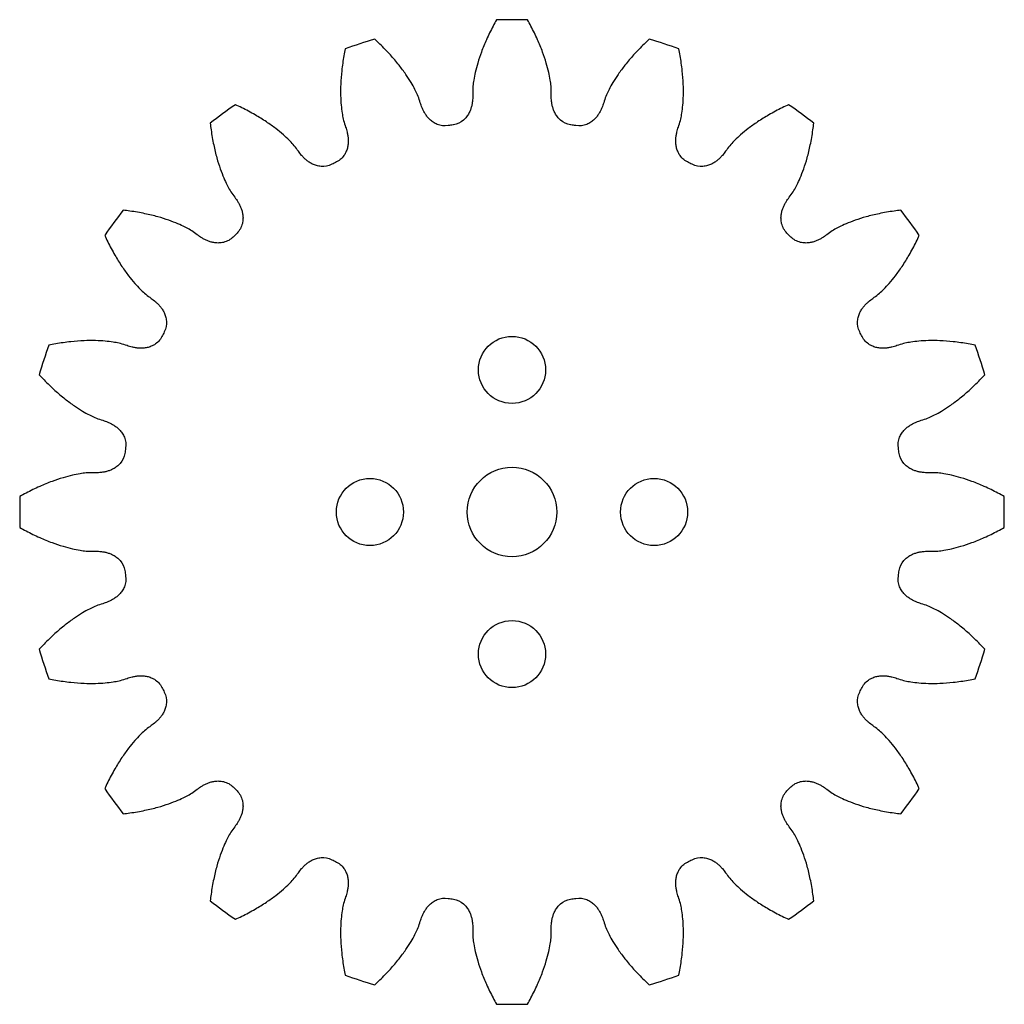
# Model space of a CAD drawing. Header units: millimetres. Extents: x -22 to 22, y -22 to 22.
import ezdxf

# ---------------------------------------------------------------- set-up
doc = ezdxf.new("R2010")
doc.units = ezdxf.units.MM

msp = doc.modelspace()

# ---------------------------------------------------------------- linework, layer by layer
at = {"color": 7, "linetype": 'Continuous', "lineweight": 25}
for p, q in [((-1.755, 18.738), (-1.754, 18.657)), ((1.754, 18.657), (1.755, 18.738)), ((-4.097, 18.286), (-4.121, 18.363)), ((4.121, 18.363), (4.097, 18.286)), ((-7.46, 17.279), (-7.434, 17.202)), ((-2.618, 17.303), (-2.626, 17.302)), ((2.626, 17.302), (2.618, 17.303)), ((7.434, 17.202), (7.46, 17.279)), ((-9.547, 16.125), (-9.594, 16.191)), ((9.594, 16.191), (9.547, 16.125)), ((-12.434, 14.128), (-12.386, 14.063)), ((12.386, 14.063), (12.434, 14.128)), ((-14.063, 12.386), (-14.128, 12.434)), ((14.128, 12.434), (14.063, 12.386)), ((-16.191, 9.594), (-16.125, 9.547)), ((16.125, 9.547), (16.191, 9.594)), ((-17.202, 7.434), (-17.279, 7.46)), ((17.279, 7.46), (17.202, 7.434)), ((-18.363, 4.121), (-18.286, 4.097)), ((18.286, 4.097), (18.363, 4.121)), ((-18.657, 1.754), (-18.738, 1.755)), ((18.738, 1.755), (18.657, 1.754)), ((-18.738, -1.755), (-18.657, -1.754)), ((18.657, -1.754), (18.738, -1.755)), ((-18.286, -4.097), (-18.363, -4.121)), ((18.363, -4.121), (18.286, -4.097)), ((-17.279, -7.46), (-17.202, -7.434)), ((17.202, -7.434), (17.279, -7.46)), ((-16.125, -9.547), (-16.191, -9.594)), ((16.191, -9.594), (16.125, -9.547)), ((-14.128, -12.434), (-14.063, -12.386)), ((14.063, -12.386), (14.128, -12.434)), ((-12.386, -14.063), (-12.434, -14.128)), ((12.434, -14.128), (12.386, -14.063)), ((-9.594, -16.191), (-9.547, -16.125)), ((9.547, -16.125), (9.594, -16.191)), ((-7.434, -17.202), (-7.46, -17.279)), ((7.46, -17.279), (7.434, -17.202)), ((-4.121, -18.363), (-4.097, -18.286)), ((4.097, -18.286), (4.121, -18.363)), ((-1.754, -18.657), (-1.755, -18.738)), ((1.755, -18.738), (1.754, -18.657))]:
    msp.add_line(p, q, dxfattribs=at)
for centre, radius in [((0, 6.35), 1.5), ((0, 0), 2), ((-6.35, 0), 1.5), ((6.35, 0), 1.5), ((0, -6.35), 1.5)]:
    msp.add_circle(centre, radius, dxfattribs=at)
for radius, start, end in [(22, 88.1902, 91.8098), (22, 106.1902, 109.8098), (22, 70.1902, 73.8098), (22, 124.1902, 127.8098), (22, 52.1902, 55.8098), (17.5, 98.6313, 99.3962), (17.5, 80.6038, 81.3687), (17.5, 116.6038, 117.3962), (17.5, 62.6038, 63.3962), (22, 142.1902, 145.8098), (22, 34.1902, 37.8098), (17.5, 134.6038, 135.3962), (17.5, 44.6038, 45.3962), (17.5, 152.6038, 153.3962), (17.5, 26.6038, 27.3962), (22, 160.1902, 163.8098), (22, 16.1902, 19.8098), (17.5, 170.6038, 171.3962), (17.5, 8.6038, 9.3962), (22, 178.1902, 181.8098), (22, 358.1902, 1.8098), (17.5, 188.6038, 189.3962), (17.5, 350.6038, 351.3962), (22, 196.1902, 199.8098), (22, 340.1902, 343.8098), (17.5, 206.6038, 207.3962), (17.5, 332.6038, 333.3962), (17.5, 224.6038, 225.3962), (17.5, 314.6038, 315.3962), (22, 214.1902, 217.8098), (22, 322.1902, 325.8098), (17.5, 242.6038, 243.3962), (17.5, 296.6038, 297.3962), (22, 232.1902, 235.8098), (17.5, 260.6038, 261.3962), (17.5, 278.6038, 279.3962), (22, 304.1902, 307.8098), (22, 250.1902, 253.8098), (22, 286.1902, 289.8098), (22, 268.1902, 271.8098)]:
    msp.add_arc((0, 0), radius, start, end, dxfattribs=at)
for points, knots in [([(-0.695, 21.989), (-0.746, 21.899), (-0.905, 21.609), (-1.138, 21.133), (-1.365, 20.581), (-1.53, 20.092), (-1.641, 19.673), (-1.709, 19.327), (-1.748, 19.024), (-1.758, 18.836), (-1.755, 18.738)], [0.2721397, 0.2721397, 0.2721397, 0.2721397, 0.3379093, 0.4810059, 0.6068639, 0.7154832, 0.8068638, 0.8810058, 0.9379092, 1, 1, 1, 1]), ([(1.755, 18.738), (1.758, 18.836), (1.748, 19.024), (1.709, 19.327), (1.641, 19.673), (1.53, 20.092), (1.365, 20.581), (1.138, 21.133), (0.905, 21.609), (0.746, 21.899), (0.695, 21.989)], [0, 0, 0, 0, 0.0620908, 0.1189942, 0.1931362, 0.2845168, 0.3931361, 0.5189941, 0.6620907, 0.7278603, 0.7278603, 0.7278603, 0.7278603]), ([(-4.121, 18.363), (-4.148, 18.458), (-4.216, 18.634), (-4.347, 18.91), (-4.518, 19.217), (-4.754, 19.582), (-5.061, 19.995), (-5.448, 20.451), (-5.817, 20.831), (-6.058, 21.057), (-6.134, 21.128)], [0, 0, 0, 0, 0.0620908, 0.1189942, 0.1931362, 0.2845168, 0.3931361, 0.5189941, 0.6620907, 0.7278603, 0.7278603, 0.7278603, 0.7278603]), ([(6.134, 21.128), (6.058, 21.057), (5.817, 20.831), (5.448, 20.451), (5.061, 19.995), (4.754, 19.582), (4.518, 19.217), (4.347, 18.91), (4.216, 18.634), (4.148, 18.458), (4.121, 18.363)], [0.2721397, 0.2721397, 0.2721397, 0.2721397, 0.3379093, 0.4810059, 0.6068639, 0.7154832, 0.8068638, 0.8810058, 0.9379092, 1, 1, 1, 1]), ([(-7.456, 20.698), (-7.477, 20.596), (-7.538, 20.272), (-7.613, 19.747), (-7.658, 19.152), (-7.664, 18.636), (-7.64, 18.203), (-7.598, 17.853), (-7.542, 17.553), (-7.493, 17.371), (-7.46, 17.279)], [0.2721397, 0.2721397, 0.2721397, 0.2721397, 0.3379093, 0.4810059, 0.6068639, 0.7154832, 0.8068638, 0.8810058, 0.9379092, 1, 1, 1, 1]), ([(7.46, 17.279), (7.493, 17.371), (7.542, 17.553), (7.598, 17.853), (7.64, 18.203), (7.664, 18.636), (7.658, 19.152), (7.613, 19.747), (7.538, 20.272), (7.477, 20.596), (7.456, 20.698)], [0, 0, 0, 0, 0.0620908, 0.1189942, 0.1931362, 0.2845168, 0.3931361, 0.5189941, 0.6620907, 0.7278603, 0.7278603, 0.7278603, 0.7278603]), ([(-1.754, 18.657), (-1.751, 18.579), (-1.756, 18.448), (-1.778, 18.268), (-1.809, 18.117), (-1.856, 17.964), (-1.926, 17.809), (-2.027, 17.651), (-2.233, 17.434), (-2.454, 17.329), (-2.618, 17.303)], [0, 0, 0, 0, 0.134072, 0.2208648, 0.3076255, 0.3966694, 0.4912579, 0.5957152, 0.7147963, 0.9952809, 0.9952809, 0.9952809, 0.9952809]), ([(2.618, 17.303), (2.454, 17.329), (2.233, 17.434), (2.027, 17.651), (1.926, 17.809), (1.856, 17.964), (1.809, 18.117), (1.778, 18.268), (1.756, 18.448), (1.751, 18.579), (1.754, 18.657)], [0.0047191, 0.0047191, 0.0047191, 0.0047191, 0.2852037, 0.4042848, 0.5087421, 0.6033306, 0.6923745, 0.7791352, 0.865928, 1, 1, 1, 1]), ([(-9.594, 16.191), (-9.649, 16.272), (-9.768, 16.419), (-9.978, 16.641), (-10.236, 16.88), (-10.572, 17.154), (-10.992, 17.453), (-11.501, 17.766), (-11.969, 18.014), (-12.268, 18.155), (-12.363, 18.198)], [0, 0, 0, 0, 0.0620908, 0.1189942, 0.1931362, 0.2845168, 0.3931361, 0.5189941, 0.6620907, 0.7278603, 0.7278603, 0.7278603, 0.7278603]), ([(-2.857, 17.265), (-3.021, 17.239), (-3.263, 17.271), (-3.526, 17.413), (-3.672, 17.533), (-3.786, 17.659), (-3.878, 17.789), (-3.954, 17.924), (-4.031, 18.088), (-4.075, 18.21), (-4.097, 18.286)], [0.0047191, 0.0047191, 0.0047191, 0.0047191, 0.2852037, 0.4042848, 0.5087421, 0.6033306, 0.6923745, 0.7791352, 0.865928, 1, 1, 1, 1]), ([(4.097, 18.286), (4.075, 18.21), (4.031, 18.088), (3.954, 17.924), (3.878, 17.789), (3.786, 17.659), (3.672, 17.533), (3.526, 17.413), (3.263, 17.271), (3.021, 17.239), (2.857, 17.265)], [0, 0, 0, 0, 0.134072, 0.2208648, 0.3076255, 0.3966694, 0.4912579, 0.5957152, 0.7147963, 0.9952809, 0.9952809, 0.9952809, 0.9952809]), ([(12.363, 18.198), (12.268, 18.155), (11.969, 18.014), (11.501, 17.766), (10.992, 17.453), (10.572, 17.154), (10.236, 16.88), (9.978, 16.641), (9.768, 16.419), (9.649, 16.272), (9.594, 16.191)], [0.2721397, 0.2721397, 0.2721397, 0.2721397, 0.3379093, 0.4810059, 0.6068639, 0.7154832, 0.8068638, 0.8810058, 0.9379092, 1, 1, 1, 1]), ([(-13.487, 17.381), (-13.475, 17.278), (-13.433, 16.95), (-13.343, 16.428), (-13.202, 15.848), (-13.048, 15.356), (-12.891, 14.951), (-12.743, 14.632), (-12.597, 14.363), (-12.494, 14.205), (-12.434, 14.128)], [0.2721397, 0.2721397, 0.2721397, 0.2721397, 0.3379093, 0.4810059, 0.6068639, 0.7154832, 0.8068638, 0.8810058, 0.9379092, 1, 1, 1, 1]), ([(-7.434, 17.202), (-7.407, 17.128), (-7.371, 17.003), (-7.336, 16.825), (-7.319, 16.671), (-7.317, 16.512), (-7.335, 16.342), (-7.383, 16.16), (-7.511, 15.891), (-7.689, 15.722), (-7.837, 15.647)], [0, 0, 0, 0, 0.134072, 0.2208648, 0.3076255, 0.3966694, 0.4912579, 0.5957152, 0.7147963, 0.9952809, 0.9952809, 0.9952809, 0.9952809]), ([(7.837, 15.647), (7.689, 15.722), (7.511, 15.891), (7.383, 16.16), (7.335, 16.342), (7.317, 16.512), (7.319, 16.671), (7.336, 16.825), (7.371, 17.003), (7.407, 17.128), (7.434, 17.202)], [0.0047191, 0.0047191, 0.0047191, 0.0047191, 0.2852037, 0.4042848, 0.5087421, 0.6033306, 0.6923745, 0.7791352, 0.865928, 1, 1, 1, 1]), ([(12.434, 14.128), (12.494, 14.205), (12.597, 14.363), (12.743, 14.632), (12.891, 14.951), (13.048, 15.356), (13.202, 15.848), (13.343, 16.428), (13.433, 16.95), (13.475, 17.278), (13.487, 17.381)], [0, 0, 0, 0, 0.0620908, 0.1189942, 0.1931362, 0.2845168, 0.3931361, 0.5189941, 0.6620907, 0.7278603, 0.7278603, 0.7278603, 0.7278603]), ([(-8.052, 15.537), (-8.2, 15.462), (-8.441, 15.417), (-8.735, 15.471), (-8.91, 15.54), (-9.057, 15.625), (-9.185, 15.72), (-9.3, 15.824), (-9.423, 15.957), (-9.503, 16.06), (-9.547, 16.125)], [0.0047191, 0.0047191, 0.0047191, 0.0047191, 0.2852037, 0.4042848, 0.5087421, 0.6033306, 0.6923745, 0.7791352, 0.865928, 1, 1, 1, 1]), ([(9.547, 16.125), (9.503, 16.06), (9.423, 15.957), (9.3, 15.824), (9.185, 15.72), (9.057, 15.625), (8.91, 15.54), (8.735, 15.471), (8.441, 15.417), (8.2, 15.462), (8.052, 15.537)], [0, 0, 0, 0, 0.134072, 0.2208648, 0.3076255, 0.3966694, 0.4912579, 0.5957152, 0.7147963, 0.9952809, 0.9952809, 0.9952809, 0.9952809]), ([(-12.386, 14.063), (-12.337, 14.001), (-12.265, 13.893), (-12.176, 13.734), (-12.112, 13.593), (-12.061, 13.442), (-12.026, 13.276), (-12.015, 13.088), (-12.054, 12.792), (-12.171, 12.577), (-12.289, 12.46)], [0, 0, 0, 0, 0.134072, 0.2208648, 0.3076255, 0.3966694, 0.4912579, 0.5957152, 0.7147963, 0.9952809, 0.9952809, 0.9952809, 0.9952809]), ([(12.289, 12.46), (12.171, 12.577), (12.054, 12.792), (12.015, 13.088), (12.026, 13.276), (12.061, 13.442), (12.112, 13.593), (12.176, 13.734), (12.265, 13.893), (12.337, 14.001), (12.386, 14.063)], [0.0047191, 0.0047191, 0.0047191, 0.0047191, 0.2852037, 0.4042848, 0.5087421, 0.6033306, 0.6923745, 0.7791352, 0.865928, 1, 1, 1, 1]), ([(-14.128, 12.434), (-14.205, 12.494), (-14.363, 12.597), (-14.632, 12.743), (-14.951, 12.891), (-15.356, 13.048), (-15.848, 13.202), (-16.428, 13.343), (-16.95, 13.433), (-17.278, 13.475), (-17.381, 13.487)], [0, 0, 0, 0, 0.0620908, 0.1189942, 0.1931362, 0.2845168, 0.3931361, 0.5189941, 0.6620907, 0.7278603, 0.7278603, 0.7278603, 0.7278603]), ([(17.381, 13.487), (17.278, 13.475), (16.95, 13.433), (16.428, 13.343), (15.848, 13.202), (15.356, 13.048), (14.951, 12.891), (14.632, 12.743), (14.363, 12.597), (14.205, 12.494), (14.128, 12.434)], [0.2721397, 0.2721397, 0.2721397, 0.2721397, 0.3379093, 0.4810059, 0.6068639, 0.7154832, 0.8068638, 0.8810058, 0.9379092, 1, 1, 1, 1]), ([(-18.198, 12.363), (-18.155, 12.268), (-18.014, 11.969), (-17.766, 11.501), (-17.453, 10.992), (-17.154, 10.572), (-16.88, 10.236), (-16.641, 9.978), (-16.419, 9.768), (-16.272, 9.649), (-16.191, 9.594)], [0.2721397, 0.2721397, 0.2721397, 0.2721397, 0.3379093, 0.4810059, 0.6068639, 0.7154832, 0.8068638, 0.8810058, 0.9379092, 1, 1, 1, 1]), ([(-12.46, 12.289), (-12.577, 12.171), (-12.792, 12.054), (-13.088, 12.015), (-13.276, 12.026), (-13.442, 12.061), (-13.593, 12.112), (-13.734, 12.176), (-13.893, 12.265), (-14.001, 12.337), (-14.063, 12.386)], [0.0047191, 0.0047191, 0.0047191, 0.0047191, 0.2852037, 0.4042848, 0.5087421, 0.6033306, 0.6923745, 0.7791352, 0.865928, 1, 1, 1, 1]), ([(14.063, 12.386), (14.001, 12.337), (13.893, 12.265), (13.734, 12.176), (13.593, 12.112), (13.442, 12.061), (13.276, 12.026), (13.088, 12.015), (12.792, 12.054), (12.577, 12.171), (12.46, 12.289)], [0, 0, 0, 0, 0.134072, 0.2208648, 0.3076255, 0.3966694, 0.4912579, 0.5957152, 0.7147963, 0.9952809, 0.9952809, 0.9952809, 0.9952809]), ([(16.191, 9.594), (16.272, 9.649), (16.419, 9.768), (16.641, 9.978), (16.88, 10.236), (17.154, 10.572), (17.453, 10.992), (17.766, 11.501), (18.014, 11.969), (18.155, 12.268), (18.198, 12.363)], [0, 0, 0, 0, 0.0620908, 0.1189942, 0.1931362, 0.2845168, 0.3931361, 0.5189941, 0.6620907, 0.7278603, 0.7278603, 0.7278603, 0.7278603]), ([(-16.125, 9.547), (-16.06, 9.503), (-15.957, 9.423), (-15.824, 9.3), (-15.72, 9.185), (-15.625, 9.057), (-15.54, 8.91), (-15.471, 8.735), (-15.417, 8.441), (-15.462, 8.2), (-15.537, 8.052)], [0, 0, 0, 0, 0.134072, 0.2208648, 0.3076255, 0.3966694, 0.4912579, 0.5957152, 0.7147963, 0.9952809, 0.9952809, 0.9952809, 0.9952809]), ([(15.537, 8.052), (15.462, 8.2), (15.417, 8.441), (15.471, 8.735), (15.54, 8.91), (15.625, 9.057), (15.72, 9.185), (15.824, 9.3), (15.957, 9.423), (16.06, 9.503), (16.125, 9.547)], [0.0047191, 0.0047191, 0.0047191, 0.0047191, 0.2852037, 0.4042848, 0.5087421, 0.6033306, 0.6923745, 0.7791352, 0.865928, 1, 1, 1, 1]), ([(-17.279, 7.46), (-17.371, 7.493), (-17.553, 7.542), (-17.853, 7.598), (-18.203, 7.64), (-18.636, 7.664), (-19.152, 7.658), (-19.747, 7.613), (-20.272, 7.538), (-20.596, 7.477), (-20.698, 7.456)], [0, 0, 0, 0, 0.0620908, 0.1189942, 0.1931362, 0.2845168, 0.3931361, 0.5189941, 0.6620907, 0.7278603, 0.7278603, 0.7278603, 0.7278603]), ([(-15.647, 7.837), (-15.722, 7.689), (-15.891, 7.511), (-16.16, 7.383), (-16.342, 7.335), (-16.512, 7.317), (-16.671, 7.319), (-16.825, 7.336), (-17.003, 7.371), (-17.128, 7.407), (-17.202, 7.434)], [0.0047191, 0.0047191, 0.0047191, 0.0047191, 0.2852037, 0.4042848, 0.5087421, 0.6033306, 0.6923745, 0.7791352, 0.865928, 1, 1, 1, 1]), ([(17.202, 7.434), (17.128, 7.407), (17.003, 7.371), (16.825, 7.336), (16.671, 7.319), (16.512, 7.317), (16.342, 7.335), (16.16, 7.383), (15.891, 7.511), (15.722, 7.689), (15.647, 7.837)], [0, 0, 0, 0, 0.134072, 0.2208648, 0.3076255, 0.3966694, 0.4912579, 0.5957152, 0.7147963, 0.9952809, 0.9952809, 0.9952809, 0.9952809]), ([(20.698, 7.456), (20.596, 7.477), (20.272, 7.538), (19.747, 7.613), (19.152, 7.658), (18.636, 7.664), (18.203, 7.64), (17.853, 7.598), (17.553, 7.542), (17.371, 7.493), (17.279, 7.46)], [0.2721397, 0.2721397, 0.2721397, 0.2721397, 0.3379093, 0.4810059, 0.6068639, 0.7154832, 0.8068638, 0.8810058, 0.9379092, 1, 1, 1, 1]), ([(-21.128, 6.134), (-21.057, 6.058), (-20.831, 5.817), (-20.451, 5.448), (-19.995, 5.061), (-19.582, 4.754), (-19.217, 4.518), (-18.91, 4.347), (-18.634, 4.216), (-18.458, 4.148), (-18.363, 4.121)], [0.2721397, 0.2721397, 0.2721397, 0.2721397, 0.3379093, 0.4810059, 0.6068639, 0.7154832, 0.8068638, 0.8810058, 0.9379092, 1, 1, 1, 1]), ([(18.363, 4.121), (18.458, 4.148), (18.634, 4.216), (18.91, 4.347), (19.217, 4.518), (19.582, 4.754), (19.995, 5.061), (20.451, 5.448), (20.831, 5.817), (21.057, 6.058), (21.128, 6.134)], [0, 0, 0, 0, 0.0620908, 0.1189942, 0.1931362, 0.2845168, 0.3931361, 0.5189941, 0.6620907, 0.7278603, 0.7278603, 0.7278603, 0.7278603]), ([(-18.286, 4.097), (-18.21, 4.075), (-18.088, 4.031), (-17.924, 3.954), (-17.789, 3.878), (-17.659, 3.786), (-17.533, 3.672), (-17.413, 3.526), (-17.271, 3.263), (-17.239, 3.021), (-17.265, 2.857)], [0, 0, 0, 0, 0.134072, 0.2208648, 0.3076255, 0.3966694, 0.4912579, 0.5957152, 0.7147963, 0.9952809, 0.9952809, 0.9952809, 0.9952809]), ([(17.265, 2.857), (17.239, 3.021), (17.271, 3.263), (17.413, 3.526), (17.533, 3.672), (17.659, 3.786), (17.789, 3.878), (17.924, 3.954), (18.088, 4.031), (18.21, 4.075), (18.286, 4.097)], [0.0047191, 0.0047191, 0.0047191, 0.0047191, 0.2852037, 0.4042848, 0.5087421, 0.6033306, 0.6923745, 0.7791352, 0.865928, 1, 1, 1, 1]), ([(-17.303, 2.618), (-17.329, 2.454), (-17.434, 2.233), (-17.651, 2.027), (-17.809, 1.926), (-17.964, 1.856), (-18.117, 1.809), (-18.268, 1.778), (-18.448, 1.756), (-18.579, 1.751), (-18.657, 1.754)], [0.0047191, 0.0047191, 0.0047191, 0.0047191, 0.2852037, 0.4042848, 0.5087421, 0.6033306, 0.6923745, 0.7791352, 0.865928, 1, 1, 1, 1]), ([(18.657, 1.754), (18.579, 1.751), (18.448, 1.756), (18.268, 1.778), (18.117, 1.809), (17.964, 1.856), (17.809, 1.926), (17.651, 2.027), (17.434, 2.233), (17.329, 2.454), (17.303, 2.618)], [0, 0, 0, 0, 0.134072, 0.2208648, 0.3076255, 0.3966694, 0.4912579, 0.5957152, 0.7147963, 0.9952809, 0.9952809, 0.9952809, 0.9952809]), ([(-18.738, 1.755), (-18.836, 1.758), (-19.024, 1.748), (-19.327, 1.709), (-19.673, 1.641), (-20.092, 1.53), (-20.581, 1.365), (-21.133, 1.138), (-21.609, 0.905), (-21.899, 0.746), (-21.989, 0.695)], [0, 0, 0, 0, 0.0620908, 0.1189942, 0.1931362, 0.2845168, 0.3931361, 0.5189941, 0.6620907, 0.7278603, 0.7278603, 0.7278603, 0.7278603]), ([(21.989, 0.695), (21.899, 0.746), (21.609, 0.905), (21.133, 1.138), (20.581, 1.365), (20.092, 1.53), (19.673, 1.641), (19.327, 1.709), (19.024, 1.748), (18.836, 1.758), (18.738, 1.755)], [0.2721397, 0.2721397, 0.2721397, 0.2721397, 0.3379093, 0.4810059, 0.6068639, 0.7154832, 0.8068638, 0.8810058, 0.9379092, 1, 1, 1, 1]), ([(-21.989, -0.695), (-21.899, -0.746), (-21.609, -0.905), (-21.133, -1.138), (-20.581, -1.365), (-20.092, -1.53), (-19.673, -1.641), (-19.327, -1.709), (-19.024, -1.748), (-18.836, -1.758), (-18.738, -1.755)], [0.2721397, 0.2721397, 0.2721397, 0.2721397, 0.3379093, 0.4810059, 0.6068639, 0.7154832, 0.8068638, 0.8810058, 0.9379092, 1, 1, 1, 1]), ([(18.738, -1.755), (18.836, -1.758), (19.024, -1.748), (19.327, -1.709), (19.673, -1.641), (20.092, -1.53), (20.581, -1.365), (21.133, -1.138), (21.609, -0.905), (21.899, -0.746), (21.989, -0.695)], [0, 0, 0, 0, 0.0620908, 0.1189942, 0.1931362, 0.2845168, 0.3931361, 0.5189941, 0.6620907, 0.7278603, 0.7278603, 0.7278603, 0.7278603]), ([(-18.657, -1.754), (-18.579, -1.751), (-18.448, -1.756), (-18.268, -1.778), (-18.117, -1.809), (-17.964, -1.856), (-17.809, -1.926), (-17.651, -2.027), (-17.434, -2.233), (-17.329, -2.454), (-17.303, -2.618)], [0, 0, 0, 0, 0.134072, 0.2208648, 0.3076255, 0.3966694, 0.4912579, 0.5957152, 0.7147963, 0.9952809, 0.9952809, 0.9952809, 0.9952809]), ([(17.303, -2.618), (17.329, -2.454), (17.434, -2.233), (17.651, -2.027), (17.809, -1.926), (17.964, -1.856), (18.117, -1.809), (18.268, -1.778), (18.448, -1.756), (18.579, -1.751), (18.657, -1.754)], [0.0047191, 0.0047191, 0.0047191, 0.0047191, 0.2852037, 0.4042848, 0.5087421, 0.6033306, 0.6923745, 0.7791352, 0.865928, 1, 1, 1, 1]), ([(-17.265, -2.857), (-17.239, -3.021), (-17.271, -3.263), (-17.413, -3.526), (-17.533, -3.672), (-17.659, -3.786), (-17.789, -3.878), (-17.924, -3.954), (-18.088, -4.031), (-18.21, -4.075), (-18.286, -4.097)], [0.0047191, 0.0047191, 0.0047191, 0.0047191, 0.2852037, 0.4042848, 0.5087421, 0.6033306, 0.6923745, 0.7791352, 0.865928, 1, 1, 1, 1]), ([(18.286, -4.097), (18.21, -4.075), (18.088, -4.031), (17.924, -3.954), (17.789, -3.878), (17.659, -3.786), (17.533, -3.672), (17.413, -3.526), (17.271, -3.263), (17.239, -3.021), (17.265, -2.857)], [0, 0, 0, 0, 0.134072, 0.2208648, 0.3076255, 0.3966694, 0.4912579, 0.5957152, 0.7147963, 0.9952809, 0.9952809, 0.9952809, 0.9952809]), ([(-18.363, -4.121), (-18.458, -4.148), (-18.634, -4.216), (-18.91, -4.347), (-19.217, -4.518), (-19.582, -4.754), (-19.995, -5.061), (-20.451, -5.448), (-20.831, -5.817), (-21.057, -6.058), (-21.128, -6.134)], [0, 0, 0, 0, 0.0620908, 0.1189942, 0.1931362, 0.2845168, 0.3931361, 0.5189941, 0.6620907, 0.7278603, 0.7278603, 0.7278603, 0.7278603]), ([(21.128, -6.134), (21.057, -6.058), (20.831, -5.817), (20.451, -5.448), (19.995, -5.061), (19.582, -4.754), (19.217, -4.518), (18.91, -4.347), (18.634, -4.216), (18.458, -4.148), (18.363, -4.121)], [0.2721397, 0.2721397, 0.2721397, 0.2721397, 0.3379093, 0.4810059, 0.6068639, 0.7154832, 0.8068638, 0.8810058, 0.9379092, 1, 1, 1, 1]), ([(-20.698, -7.456), (-20.596, -7.477), (-20.272, -7.538), (-19.747, -7.613), (-19.152, -7.658), (-18.636, -7.664), (-18.203, -7.64), (-17.853, -7.598), (-17.553, -7.542), (-17.371, -7.493), (-17.279, -7.46)], [0.2721397, 0.2721397, 0.2721397, 0.2721397, 0.3379093, 0.4810059, 0.6068639, 0.7154832, 0.8068638, 0.8810058, 0.9379092, 1, 1, 1, 1]), ([(-17.202, -7.434), (-17.128, -7.407), (-17.003, -7.371), (-16.825, -7.336), (-16.671, -7.319), (-16.512, -7.317), (-16.342, -7.335), (-16.16, -7.383), (-15.891, -7.511), (-15.722, -7.689), (-15.647, -7.837)], [0, 0, 0, 0, 0.134072, 0.2208648, 0.3076255, 0.3966694, 0.4912579, 0.5957152, 0.7147963, 0.9952809, 0.9952809, 0.9952809, 0.9952809]), ([(15.647, -7.837), (15.722, -7.689), (15.891, -7.511), (16.16, -7.383), (16.342, -7.335), (16.512, -7.317), (16.671, -7.319), (16.825, -7.336), (17.003, -7.371), (17.128, -7.407), (17.202, -7.434)], [0.0047191, 0.0047191, 0.0047191, 0.0047191, 0.2852037, 0.4042848, 0.5087421, 0.6033306, 0.6923745, 0.7791352, 0.865928, 1, 1, 1, 1]), ([(17.279, -7.46), (17.371, -7.493), (17.553, -7.542), (17.853, -7.598), (18.203, -7.64), (18.636, -7.664), (19.152, -7.658), (19.747, -7.613), (20.272, -7.538), (20.596, -7.477), (20.698, -7.456)], [0, 0, 0, 0, 0.0620908, 0.1189942, 0.1931362, 0.2845168, 0.3931361, 0.5189941, 0.6620907, 0.7278603, 0.7278603, 0.7278603, 0.7278603]), ([(-15.537, -8.052), (-15.462, -8.2), (-15.417, -8.441), (-15.471, -8.735), (-15.54, -8.91), (-15.625, -9.057), (-15.72, -9.185), (-15.824, -9.3), (-15.957, -9.423), (-16.06, -9.503), (-16.125, -9.547)], [0.0047191, 0.0047191, 0.0047191, 0.0047191, 0.2852037, 0.4042848, 0.5087421, 0.6033306, 0.6923745, 0.7791352, 0.865928, 1, 1, 1, 1]), ([(16.125, -9.547), (16.06, -9.503), (15.957, -9.423), (15.824, -9.3), (15.72, -9.185), (15.625, -9.057), (15.54, -8.91), (15.471, -8.735), (15.417, -8.441), (15.462, -8.2), (15.537, -8.052)], [0, 0, 0, 0, 0.134072, 0.2208648, 0.3076255, 0.3966694, 0.4912579, 0.5957152, 0.7147963, 0.9952809, 0.9952809, 0.9952809, 0.9952809]), ([(-16.191, -9.594), (-16.272, -9.649), (-16.419, -9.768), (-16.641, -9.978), (-16.88, -10.236), (-17.154, -10.572), (-17.453, -10.992), (-17.766, -11.501), (-18.014, -11.969), (-18.155, -12.268), (-18.198, -12.363)], [0, 0, 0, 0, 0.0620908, 0.1189942, 0.1931362, 0.2845168, 0.3931361, 0.5189941, 0.6620907, 0.7278603, 0.7278603, 0.7278603, 0.7278603]), ([(18.198, -12.363), (18.155, -12.268), (18.014, -11.969), (17.766, -11.501), (17.453, -10.992), (17.154, -10.572), (16.88, -10.236), (16.641, -9.978), (16.419, -9.768), (16.272, -9.649), (16.191, -9.594)], [0.2721397, 0.2721397, 0.2721397, 0.2721397, 0.3379093, 0.4810059, 0.6068639, 0.7154832, 0.8068638, 0.8810058, 0.9379092, 1, 1, 1, 1]), ([(-14.063, -12.386), (-14.001, -12.337), (-13.893, -12.265), (-13.734, -12.176), (-13.593, -12.112), (-13.442, -12.061), (-13.276, -12.026), (-13.088, -12.015), (-12.792, -12.054), (-12.577, -12.171), (-12.46, -12.289)], [0, 0, 0, 0, 0.134072, 0.2208648, 0.3076255, 0.3966694, 0.4912579, 0.5957152, 0.7147963, 0.9952809, 0.9952809, 0.9952809, 0.9952809]), ([(12.46, -12.289), (12.577, -12.171), (12.792, -12.054), (13.088, -12.015), (13.276, -12.026), (13.442, -12.061), (13.593, -12.112), (13.734, -12.176), (13.893, -12.265), (14.001, -12.337), (14.063, -12.386)], [0.0047191, 0.0047191, 0.0047191, 0.0047191, 0.2852037, 0.4042848, 0.5087421, 0.6033306, 0.6923745, 0.7791352, 0.865928, 1, 1, 1, 1]), ([(-17.381, -13.487), (-17.278, -13.475), (-16.95, -13.433), (-16.428, -13.343), (-15.848, -13.202), (-15.356, -13.048), (-14.951, -12.891), (-14.632, -12.743), (-14.363, -12.597), (-14.205, -12.494), (-14.128, -12.434)], [0.2721397, 0.2721397, 0.2721397, 0.2721397, 0.3379093, 0.4810059, 0.6068639, 0.7154832, 0.8068638, 0.8810058, 0.9379092, 1, 1, 1, 1]), ([(-12.289, -12.46), (-12.171, -12.577), (-12.054, -12.792), (-12.015, -13.088), (-12.026, -13.276), (-12.061, -13.442), (-12.112, -13.593), (-12.176, -13.734), (-12.265, -13.893), (-12.337, -14.001), (-12.386, -14.063)], [0.0047191, 0.0047191, 0.0047191, 0.0047191, 0.2852037, 0.4042848, 0.5087421, 0.6033306, 0.6923745, 0.7791352, 0.865928, 1, 1, 1, 1]), ([(12.386, -14.063), (12.337, -14.001), (12.265, -13.893), (12.176, -13.734), (12.112, -13.593), (12.061, -13.442), (12.026, -13.276), (12.015, -13.088), (12.054, -12.792), (12.171, -12.577), (12.289, -12.46)], [0, 0, 0, 0, 0.134072, 0.2208648, 0.3076255, 0.3966694, 0.4912579, 0.5957152, 0.7147963, 0.9952809, 0.9952809, 0.9952809, 0.9952809]), ([(14.128, -12.434), (14.205, -12.494), (14.363, -12.597), (14.632, -12.743), (14.951, -12.891), (15.356, -13.048), (15.848, -13.202), (16.428, -13.343), (16.95, -13.433), (17.278, -13.475), (17.381, -13.487)], [0, 0, 0, 0, 0.0620908, 0.1189942, 0.1931362, 0.2845168, 0.3931361, 0.5189941, 0.6620907, 0.7278603, 0.7278603, 0.7278603, 0.7278603]), ([(-12.434, -14.128), (-12.494, -14.205), (-12.597, -14.363), (-12.743, -14.632), (-12.891, -14.951), (-13.048, -15.356), (-13.202, -15.848), (-13.343, -16.428), (-13.433, -16.95), (-13.475, -17.278), (-13.487, -17.381)], [0, 0, 0, 0, 0.0620908, 0.1189942, 0.1931362, 0.2845168, 0.3931361, 0.5189941, 0.6620907, 0.7278603, 0.7278603, 0.7278603, 0.7278603]), ([(13.487, -17.381), (13.475, -17.278), (13.433, -16.95), (13.343, -16.428), (13.202, -15.848), (13.048, -15.356), (12.891, -14.951), (12.743, -14.632), (12.597, -14.363), (12.494, -14.205), (12.434, -14.128)], [0.2721397, 0.2721397, 0.2721397, 0.2721397, 0.3379093, 0.4810059, 0.6068639, 0.7154832, 0.8068638, 0.8810058, 0.9379092, 1, 1, 1, 1]), ([(-9.547, -16.125), (-9.503, -16.06), (-9.423, -15.957), (-9.3, -15.824), (-9.185, -15.72), (-9.057, -15.625), (-8.91, -15.54), (-8.735, -15.471), (-8.441, -15.417), (-8.2, -15.462), (-8.052, -15.537)], [0, 0, 0, 0, 0.134072, 0.2208648, 0.3076255, 0.3966694, 0.4912579, 0.5957152, 0.7147963, 0.9952809, 0.9952809, 0.9952809, 0.9952809]), ([(-7.837, -15.647), (-7.689, -15.722), (-7.511, -15.891), (-7.383, -16.16), (-7.335, -16.342), (-7.317, -16.512), (-7.319, -16.671), (-7.336, -16.825), (-7.371, -17.003), (-7.407, -17.128), (-7.434, -17.202)], [0.0047191, 0.0047191, 0.0047191, 0.0047191, 0.2852037, 0.4042848, 0.5087421, 0.6033306, 0.6923745, 0.7791352, 0.865928, 1, 1, 1, 1]), ([(7.434, -17.202), (7.407, -17.128), (7.371, -17.003), (7.336, -16.825), (7.319, -16.671), (7.317, -16.512), (7.335, -16.342), (7.383, -16.16), (7.511, -15.891), (7.689, -15.722), (7.837, -15.647)], [0, 0, 0, 0, 0.134072, 0.2208648, 0.3076255, 0.3966694, 0.4912579, 0.5957152, 0.7147963, 0.9952809, 0.9952809, 0.9952809, 0.9952809]), ([(8.052, -15.537), (8.2, -15.462), (8.441, -15.417), (8.735, -15.471), (8.91, -15.54), (9.057, -15.625), (9.185, -15.72), (9.3, -15.824), (9.423, -15.957), (9.503, -16.06), (9.547, -16.125)], [0.0047191, 0.0047191, 0.0047191, 0.0047191, 0.2852037, 0.4042848, 0.5087421, 0.6033306, 0.6923745, 0.7791352, 0.865928, 1, 1, 1, 1]), ([(-12.363, -18.198), (-12.268, -18.155), (-11.969, -18.014), (-11.501, -17.766), (-10.992, -17.453), (-10.572, -17.154), (-10.236, -16.88), (-9.978, -16.641), (-9.768, -16.419), (-9.649, -16.272), (-9.594, -16.191)], [0.2721397, 0.2721397, 0.2721397, 0.2721397, 0.3379093, 0.4810059, 0.6068639, 0.7154832, 0.8068638, 0.8810058, 0.9379092, 1, 1, 1, 1]), ([(9.594, -16.191), (9.649, -16.272), (9.768, -16.419), (9.978, -16.641), (10.236, -16.88), (10.572, -17.154), (10.992, -17.453), (11.501, -17.766), (11.969, -18.014), (12.268, -18.155), (12.363, -18.198)], [0, 0, 0, 0, 0.0620908, 0.1189942, 0.1931362, 0.2845168, 0.3931361, 0.5189941, 0.6620907, 0.7278603, 0.7278603, 0.7278603, 0.7278603]), ([(-7.46, -17.279), (-7.493, -17.371), (-7.542, -17.553), (-7.598, -17.853), (-7.64, -18.203), (-7.664, -18.636), (-7.658, -19.152), (-7.613, -19.747), (-7.538, -20.272), (-7.477, -20.596), (-7.456, -20.698)], [0, 0, 0, 0, 0.0620908, 0.1189942, 0.1931362, 0.2845168, 0.3931361, 0.5189941, 0.6620907, 0.7278603, 0.7278603, 0.7278603, 0.7278603]), ([(-4.097, -18.286), (-4.075, -18.21), (-4.031, -18.088), (-3.954, -17.924), (-3.878, -17.789), (-3.786, -17.659), (-3.672, -17.533), (-3.526, -17.413), (-3.263, -17.271), (-3.021, -17.239), (-2.857, -17.265)], [0, 0, 0, 0, 0.134072, 0.2208648, 0.3076255, 0.3966694, 0.4912579, 0.5957152, 0.7147963, 0.9952809, 0.9952809, 0.9952809, 0.9952809]), ([(-2.618, -17.303), (-2.454, -17.329), (-2.233, -17.434), (-2.027, -17.651), (-1.926, -17.809), (-1.856, -17.964), (-1.809, -18.117), (-1.778, -18.268), (-1.756, -18.448), (-1.751, -18.579), (-1.754, -18.657)], [0.0047191, 0.0047191, 0.0047191, 0.0047191, 0.2852037, 0.4042848, 0.5087421, 0.6033306, 0.6923745, 0.7791352, 0.865928, 1, 1, 1, 1]), ([(1.754, -18.657), (1.751, -18.579), (1.756, -18.448), (1.778, -18.268), (1.809, -18.117), (1.856, -17.964), (1.926, -17.809), (2.027, -17.651), (2.233, -17.434), (2.454, -17.329), (2.618, -17.303)], [0, 0, 0, 0, 0.134072, 0.2208648, 0.3076255, 0.3966694, 0.4912579, 0.5957152, 0.7147963, 0.9952809, 0.9952809, 0.9952809, 0.9952809]), ([(2.857, -17.265), (3.021, -17.239), (3.263, -17.271), (3.526, -17.413), (3.672, -17.533), (3.786, -17.659), (3.878, -17.789), (3.954, -17.924), (4.031, -18.088), (4.075, -18.21), (4.097, -18.286)], [0.0047191, 0.0047191, 0.0047191, 0.0047191, 0.2852037, 0.4042848, 0.5087421, 0.6033306, 0.6923745, 0.7791352, 0.865928, 1, 1, 1, 1]), ([(7.456, -20.698), (7.477, -20.596), (7.538, -20.272), (7.613, -19.747), (7.658, -19.152), (7.664, -18.636), (7.64, -18.203), (7.598, -17.853), (7.542, -17.553), (7.493, -17.371), (7.46, -17.279)], [0.2721397, 0.2721397, 0.2721397, 0.2721397, 0.3379093, 0.4810059, 0.6068639, 0.7154832, 0.8068638, 0.8810058, 0.9379092, 1, 1, 1, 1]), ([(-6.134, -21.128), (-6.058, -21.057), (-5.817, -20.831), (-5.448, -20.451), (-5.061, -19.995), (-4.754, -19.582), (-4.518, -19.217), (-4.347, -18.91), (-4.216, -18.634), (-4.148, -18.458), (-4.121, -18.363)], [0.2721397, 0.2721397, 0.2721397, 0.2721397, 0.3379093, 0.4810059, 0.6068639, 0.7154832, 0.8068638, 0.8810058, 0.9379092, 1, 1, 1, 1]), ([(4.121, -18.363), (4.148, -18.458), (4.216, -18.634), (4.347, -18.91), (4.518, -19.217), (4.754, -19.582), (5.061, -19.995), (5.448, -20.451), (5.817, -20.831), (6.058, -21.057), (6.134, -21.128)], [0, 0, 0, 0, 0.0620908, 0.1189942, 0.1931362, 0.2845168, 0.3931361, 0.5189941, 0.6620907, 0.7278603, 0.7278603, 0.7278603, 0.7278603]), ([(-1.755, -18.738), (-1.758, -18.836), (-1.748, -19.024), (-1.709, -19.327), (-1.641, -19.673), (-1.53, -20.092), (-1.365, -20.581), (-1.138, -21.133), (-0.905, -21.609), (-0.746, -21.899), (-0.695, -21.989)], [0, 0, 0, 0, 0.0620908, 0.1189942, 0.1931362, 0.2845168, 0.3931361, 0.5189941, 0.6620907, 0.7278603, 0.7278603, 0.7278603, 0.7278603]), ([(0.695, -21.989), (0.746, -21.899), (0.905, -21.609), (1.138, -21.133), (1.365, -20.581), (1.53, -20.092), (1.641, -19.673), (1.709, -19.327), (1.748, -19.024), (1.758, -18.836), (1.755, -18.738)], [0.2721397, 0.2721397, 0.2721397, 0.2721397, 0.3379093, 0.4810059, 0.6068639, 0.7154832, 0.8068638, 0.8810058, 0.9379092, 1, 1, 1, 1])]:
    msp.add_open_spline(points, degree=3, knots=knots, dxfattribs=at)

doc.saveas('drawing.dxf')
